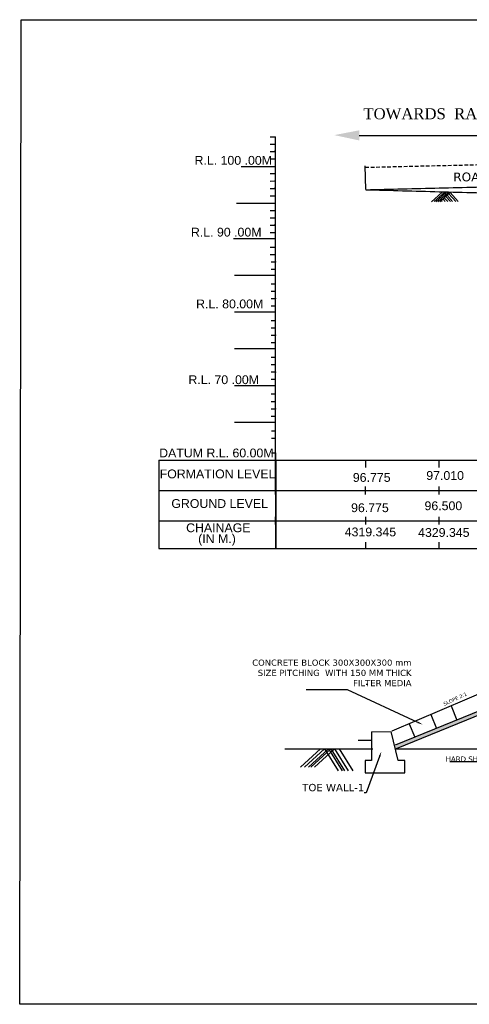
# Model space of a CAD drawing. Header units: metres. Extents: x 3614 to 3948, y -3193 to -2975.
# Tile 1 of 4: x 3614 to 3675, y -3193 to -3059. Entities that reach past the tile are written whole.
import ezdxf
from ezdxf import colors
from ezdxf.entities.mleader import LeaderData, LeaderLine
from ezdxf.math import Vec2, Vec3

# ---------------------------------------------------------------- set-up
doc = ezdxf.new("R2010")
doc.units = ezdxf.units.M
doc.header["$MEASUREMENT"] = 0
doc.linetypes.add('ACAD_ISO02W100', pattern=[15, 12, -3])
doc.linetypes.add('DASHED', pattern=[0.75, 0.5, -0.25])
doc.styles.get("Standard").update_dxf_attribs({"font": 'verdana.ttf'})
doc.styles.add('WMF-Arial0', font='arial.ttf')
doc.dimstyles.new('SMALL Standard', dxfattribs={"dimtxt": 0.075, "dimasz": 0.05, "dimexe": 0.18, "dimexo": 0.0625, "dimgap": 0.09, "dimtad": 0, "dimtih": 1, "dimtoh": 1, "dimdec": 3, "dimzin": 0, "dimdsep": 46, "dimtxsty": 'WMF-Arial0', "dimblk": 'ARCHTICK', "dimcen": 0.09, "dimclrt": 256, "dimadec": 0, "dimazin": 0, "dimtfac": 1, "dimtdec": 3, "dimtofl": 0, "dimtmove": 0, "dimatfit": 3, "dimfxl": 0, "dimtolj": 1, "dimtzin": 0, "dimarcsym": 0})

# ---------------------------------------------------------------- blocks, each defined once
blk = doc.blocks.new('_ArchTick')
at = {"color": 0, "linetype": 'ByBlock', "const_width": 0.15}
blk.add_lwpolyline([(-0.5, -0.5), (0.5, 0.5)], dxfattribs=at)
blk = doc.blocks.new('*D18')
at = {"color": 0, "linetype": 'DASHED', "lineweight": -2, "transparency": 16777216}
for p, q in [((3660.83, -3079.33), (3683.15, -3078.81)), ((3711.5, -3078.16), (3689.19, -3078.67))]:
    blk.add_line(p, q, dxfattribs=at)
at = {"color": 0, "lineweight": -2, "transparency": 16777216}
for p, q in [((3711.57, -3081.19), (3711.49, -3077.98)), ((3660.91, -3082.36), (3660.83, -3079.15))]:
    blk.add_line(p, q, dxfattribs=at)
at = {"layer": 'Defpoints', "color": 0, "lineweight": 30, "transparency": 16777216}
for p in [(3660.83, -3079.33), (3711.57, -3081.25), (3660.91, -3082.43)]:
    blk.add_point(p, dxfattribs=at)
at = {"color": 0, "lineweight": -2, "transparency": 16777216, "xscale": 0.05, "yscale": 0.05, "zscale": 0.05}
for p, rotation in [((3711.5, -3078.16), 1.328644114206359), ((3660.83, -3079.33), 181.3286441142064)]:
    blk.add_blockref('_ArchTick', p, dxfattribs=dict(at, rotation=rotation))
at = {"lineweight": 25, "transparency": 16777216, "insert": (3686.17, -3078.74), "char_height": 0.075, "attachment_point": 5, "style": 'WMF-Arial0'}
blk.add_mtext('\\A1;{\\H16x;50.00 M}', dxfattribs=at)

msp = doc.modelspace()

# ---------------------------------------------------------------- hatches: boundary and pattern name
at = {"lineweight": 0}
msp.add_hatch(color=256, dxfattribs=at).paths.add_polyline_path([(3656.6239, -3074.949), (3660.0255, -3075.6798), (3660.0255, -3074.2948)])
h = msp.add_hatch()
h.set_pattern_fill('HONEY', color=256, scale=1.115008, style=0)
h.set_pattern_definition([(0, (3685.58596, -3150.12127), (0.209064, 0.12070314), [0.139376, -0.278752]), (120, (3685.58596, -3150.12127), (-0.209064, 0.12070314), [0.139376, -0.278752]), (60, (3685.58596, -3150.12127), (5e-10, 0.2414063), [-0.278752, 0.139376])])
h.paths.add_polyline_path([(3685.586, -3150.1213), (3684.241, -3150.1213), (3664.9137, -3158.0226), (3665.0322, -3158.5241)])

# ---------------------------------------------------------------- linework, layer by layer
at = {"lineweight": 30}
for p, q in [((3660.0255, -3074.9873), (3690.3268, -3074.9873)), ((3632.7523, -3119.2005), (3632.7523, -3131.2329)), ((3648.6861, -3119.2008), (3648.6861, -3131.2329))]:
    msp.add_line(p, q, dxfattribs=at)
for p, q in [((3647.9242, -3075.1986), (3648.6199, -3075.1984)), ((3647.9242, -3076.1986), (3648.4966, -3076.1984)), ((3647.9242, -3077.1986), (3648.4968, -3077.1984)), ((3647.9242, -3078.1986), (3648.497, -3078.1984)), ((3643.9761, -3079.238), (3648.621, -3079.237)), ((3647.9252, -3080.1986), (3648.4975, -3080.1984)), ((3647.9252, -3081.1986), (3648.4977, -3081.1984)), ((3647.9252, -3082.1986), (3648.4979, -3082.1984)), ((3643.3521, -3084.2), (3648.5, -3084.1994)), ((3647.9252, -3083.1986), (3648.4981, -3083.1984)), ((3647.9263, -3085.1986), (3648.4985, -3085.1984)), ((3647.9263, -3086.1986), (3648.4987, -3086.1984)), ((3647.9263, -3087.1986), (3648.4989, -3087.1984)), ((3647.9263, -3088.1986), (3648.4991, -3088.1984)), ((3642.9382, -3089.0182), (3648.4948, -3089.0171)), ((3647.9273, -3090.1986), (3648.4995, -3090.1984)), ((3647.9273, -3091.1986), (3648.4998, -3091.1984)), ((3648.0562, -3092.1985), (3648.6288, -3092.1984)), ((3648.0562, -3093.1985), (3648.629, -3093.1984)), ((3643.0681, -3094.0182), (3648.6249, -3094.0171)), ((3648.059, -3095.1994), (3648.6312, -3095.1993)), ((3648.059, -3096.1994), (3648.6314, -3096.1993)), ((3648.059, -3097.1994), (3648.6316, -3097.1993)), ((3643.0761, -3099.0191), (3648.6263, -3099.018)), ((3648.059, -3098.1994), (3648.6318, -3098.1993)), ((3648.0642, -3098.1994), (3648.637, -3098.1993)), ((3648.0652, -3100.1994), (3648.6374, -3100.1993)), ((3648.0652, -3101.1994), (3648.6377, -3101.1993)), ((3648.0652, -3102.1994), (3648.6379, -3102.1993)), ((3648.0652, -3103.1994), (3648.6381, -3103.1993)), ((3643.0772, -3104.0191), (3648.6276, -3104.018)), ((3648.0663, -3105.1994), (3648.6385, -3105.1993)), ((3648.0663, -3106.1994), (3648.6387, -3106.1993)), ((3648.0663, -3107.1994), (3648.6389, -3107.1993)), ((3648.0663, -3108.1994), (3648.6391, -3108.1993)), ((3643.0782, -3109.0191), (3648.6289, -3109.018)), ((3648.065, -3110.194), (3648.6374, -3110.1939)), ((3648.0673, -3111.1994), (3648.6397, -3111.1993)), ((3648.0673, -3112.1994), (3648.64, -3112.1993)), ((3648.0673, -3113.1994), (3648.6402, -3113.1993)), ((3643.0793, -3114.0191), (3648.6303, -3114.018)), ((3648.0701, -3115.2004), (3648.6423, -3115.2002)), ((3648.0701, -3116.2004), (3648.6425, -3116.2002)), ((3632.7523, -3119.2008), (3931.0487, -3119.2008)), ((3648.0701, -3118.2004), (3648.6429, -3118.2002)), ((3648.6317, -3123.3247), (3648.6317, -3119.2002)), ((3648.6429, -3118.2002), (3648.6429, -3131.2328)), ((3632.7523, -3123.325), (3636.5421, -3123.325)), ((3636.5852, -3123.3253), (3931.0487, -3123.3253)), ((3648.6317, -3123.3247), (3648.6429, -3131.2328)), ((3632.7523, -3127.4494), (3636.5421, -3127.4494)), ((3636.5852, -3127.4497), (3931.0487, -3127.4497)), ((3632.7523, -3131.2329), (3931.0487, -3131.2321)), ((3684.241, -3147.6125), (3664.4644, -3156.1214)), ((3684.241, -3150.1213), (3664.9137, -3158.0226)), ((3685.586, -3150.1213), (3665.0322, -3158.5241)), ((3672.5173, -3152.6566), (3673.3081, -3154.5909)), ((3669.7551, -3153.8451), (3670.5251, -3155.7286)), ((3666.8208, -3155.1076), (3667.5688, -3156.9372))]:
    msp.add_line(p, q)
at = {"lineweight": 0}
for p, q in [((3671.2436, -3082.7418), (3669.8341, -3084.0225)), ((3671.6366, -3082.7174), (3670.227, -3083.9981)), ((3671.8501, -3082.7418), (3670.4406, -3084.0225)), ((3672.1149, -3082.7418), (3670.7054, -3084.0225)), ((3672.3707, -3082.7393), (3670.9611, -3084.02)), ((3672.3707, -3082.7515), (3670.9611, -3084.0322)), ((3671.9773, -3083.143), (3672.7216, -3084.0054)), ((3672.2181, -3082.9352), (3673.1416, -3084.0054)), ((3672.3984, -3082.7797), (3673.4562, -3084.0054)), ((3671.1955, -3083.908), (3671.2795, -3084.0054)), ((3671.4438, -3083.6937), (3671.7127, -3084.0054)), ((3671.589, -3083.4697), (3672.0513, -3084.0054)), ((3671.8026, -3083.3042), (3672.4077, -3084.0054))]:
    msp.add_line(p, q, dxfattribs=at)
at = {"linetype": 'ByBlock', "lineweight": -2}
msp.add_line((3661.1493, -3149.7534), (3660.9486, -3149.7534), dxfattribs=at)
at = {"linetype": 'ACAD_ISO02W100'}
for p, q in [((3661.6932, -3156.2139), (3661.6932, -3160.0924)), ((3661.6994, -3156.2137), (3664.3678, -3156.163)), ((3665.2963, -3160.0924), (3664.3678, -3156.163)), ((3659.8687, -3157.3103), (3661.6932, -3157.3094)), ((3664.5325, -3157.3103), (3664.5325, -3157.3103)), ((3649.8885, -3158.5136), (3731.4626, -3158.4744)), ((3654.7507, -3158.5253), (3652.0489, -3161.0017)), ((3655.2982, -3158.525), (3652.5963, -3161.0014)), ((3655.8338, -3158.525), (3653.132, -3161.0014)), ((3656.1597, -3158.5245), (3653.4578, -3161.0009)), ((3656.6553, -3158.5245), (3653.9534, -3161.0009)), ((3655.2982, -3158.525), (3657.1606, -3161.4914)), ((3655.8336, -3158.5247), (3657.6961, -3161.4911)), ((3656.1597, -3158.5245), (3658.0221, -3161.491)), ((3656.6551, -3158.5242), (3658.5176, -3161.4907)), ((3657.2704, -3158.5239), (3659.1329, -3161.4904)), ((3661.6932, -3160.0924), (3660.8073, -3160.109)), ((3660.8073, -3160.109), (3660.8215, -3161.7922)), ((3666.231, -3160.0924), (3665.2963, -3160.0924)), ((3666.231, -3161.7922), (3666.231, -3160.0924)), ((3660.8215, -3161.7922), (3666.231, -3161.7922))]:
    msp.add_line(p, q, dxfattribs=at)
at = {"lineweight": 30}
msp.add_lwpolyline([(3614.0399, -3059.2372), (3948.2438, -3059.2372), (3948.0594, -3193.2875), (3613.8554, -3193.2875)], close=True, dxfattribs=at)
for points in [[(3648.6317, -3119.2002), (3648.6199, -3075.1984)], [(3648.6429, -3119.5724), (3648.6429, -3119.1996)], [(3648.6652, -3120.2504), (3648.6652, -3119.8766)], [(3648.6156, -3122.9851), (3648.6156, -3122.5552)], [(3648.6156, -3122.9851), (3648.6156, -3122.5552)], [(3648.6156, -3123.8625), (3648.6156, -3122.7933)], [(3648.6156, -3123.8625), (3648.6156, -3122.7933)], [(3648.6429, -3127.9858), (3648.6429, -3126.9165)]]:
    msp.add_lwpolyline(points)
for points in [[(3660.9067, -3120.2025), (3660.9067, -3119.2008)], [(3670.9067, -3120.2025), (3670.9067, -3119.2008)], [(3660.8785, -3123.8624), (3660.8785, -3122.7931)], [(3670.8785, -3123.8624), (3670.8785, -3122.7931)], [(3660.9058, -3127.9857), (3660.9058, -3126.9164)], [(3670.9058, -3127.9857), (3670.9058, -3126.9164)], [(3660.9058, -3131.2326), (3660.9058, -3130.3489)], [(3670.9058, -3131.2326), (3670.9058, -3130.3489)]]:
    msp.add_lwpolyline(points, dxfattribs=at)
at = {"color": 1}
msp.add_lwpolyline([(3648.643, -3123.8953), (3648.6429, -3122.8261)], dxfattribs=at)
at = {"color": 4, "lineweight": 30}
msp.add_spline([(3730.9067, -3081.2508), (3720.9067, -3081.2508), (3711.5678, -3081.2495), (3700.9067, -3081.4858), (3690.9067, -3081.7208), (3680.9067, -3081.9558), (3670.9067, -3082.1908), (3660.9067, -3082.4258)], degree=3, dxfattribs=at)
at = {"color": 1, "lineweight": 30}
for points in [[(3670.9067, -3082.7008), (3660.9067, -3082.4258)], [(3730.9067, -3083.4883), (3720.9067, -3083.4708), (3711.5678, -3083.2495), (3700.9067, -3082.9858), (3690.9067, -3082.9208), (3680.9067, -3082.9108), (3670.9067, -3082.7008)]]:
    msp.add_spline(points, degree=3, dxfattribs=at)
for p in [(3648.4989, -3077.2039), (3648.5, -3082.2039), (3648.501, -3087.2039), (3648.6309, -3092.2039), (3648.6337, -3097.2048), (3648.64, -3102.2048), (3648.641, -3107.2048), (3648.6421, -3112.2048)]:
    msp.add_point(p)

# ---------------------------------------------------------------- texts
at = {"style": 'WMF-Arial0'}
for s, p in [(' R.L. 100 .00M', (3637.1623, -3078.9878)), (' R.L. 90 .00M', (3636.6709, -3088.7621)), ('  R.L. 80.00M', (3636.9105, -3098.5323)), (' R.L. 70 .00M', (3636.3288, -3108.8497)), ('DATUM R.L. 60.00M', (3632.8177, -3118.8261)), ('FORMATION LEVEL', (3632.8878, -3121.6771)), ('97.010', (3669.1343, -3121.8909)), ('96.775', (3659.152, -3122.1574)), ('GROUND LEVEL', (3634.4725, -3125.7093)), ('96.775', (3658.9122, -3126.2803)), ('96.500', (3668.8945, -3126.0138)), ('CHAINAGE', (3636.4821, -3129.0112)), ('4319.345', (3658.0464, -3129.5794)), ('4329.345', (3668.0263, -3129.651)), ('(IN M.)', (3638.12, -3130.4877))]:
    msp.add_text(s, height=1.2, dxfattribs=at).set_placement(p)
msp.add_text('SLOPE 2:1', height=0.48913, rotation=25).set_placement((3671.6009, -3152.6602))
for s, insert, char_height, width, attachment_point in [('{\\fTimes New Roman|b0|i0|c0|p18; \\H0.81081x;TOWARDS  RAJNANDGAON}', (3674.9645, -3071.2908), 1.85, 47.099767, 2), ('CONCRETE BLOCK 300X300X300 mm SIZE PITCHING  WITH 150 MM THICK FILTER MEDIA', (3667.1274, -3146.3527), 0.836256, 23.210015, 3)]:
    msp.add_mtext(s, dxfattribs=dict(insert=insert, char_height=char_height, width=width, attachment_point=attachment_point))
at = {"lineweight": 5, "insert": (3672.8013, -3080.0451), "char_height": 1.2, "width": 22.235193, "attachment_point": 1}
msp.add_mtext('ROAD GRADIENT 1:43', dxfattribs=at)

# ---------------------------------------------------------------- dimensions: what is measured, and where the dimension line sits
at = {"lineweight": 25}
dim = msp.add_aligned_dim(p1=(3711.5677, -3081.2508), p2=(3660.9067, -3082.4258), distance=-3.0957, text='{\\H16x;50.00 M}', dimstyle='SMALL Standard', dxfattribs=at)
dim.commit()
dim.dimension.update_dxf_attribs({"geometry": '*D18', "text_midpoint": (3686.1654, -3078.7434)})

# ---------------------------------------------------------------- leaders
ml = msp.add_multileader_mtext('Standard')
ml.set_content('HARD SHOULDER', color=256)
ml.set_leader_properties()
ml.build(insert=Vec2(0, 0))
ml.multileader.update_dxf_attribs({"text_right_attachment_type": 6, "dogleg_length": 0.36, "arrow_head_size": 0.8363})
ctx = ml.context
ctx.base_point, ctx.char_height, ctx.arrow_head_size, ctx.landing_gap_size, ctx.plane_origin = Vec3(3671.7078, -3159.7774), 0.69688, 0.8363, 0.0502, Vec3(3688.61, -3148.2672)
ctx.right_attachment, ctx.text_align_type = 6, 2
notes = []
notes.append((ctx, [(0, (1, 1, 0), (3680.4126, -3160.2579), (-1, 0), 0.2007, [(0, [(3691.4675, -3148.2672)], 0, [])])]))
ctx.mtext.insert, ctx.mtext.alignment, ctx.mtext.flow_direction = Vec3(3680.1618, -3159.5465), 3, 5
ml = msp.add_multileader_mtext('Standard')
ml.set_content('', color=256)
ml.set_leader_properties()
ml.build(insert=Vec2(0, 0))
ml.multileader.update_dxf_attribs({"text_right_attachment_type": 6, "dogleg_length": 0.36, "arrow_head_size": 0.6969})
ctx = ml.context
ctx.base_point, ctx.char_height, ctx.arrow_head_size, ctx.landing_gap_size, ctx.plane_origin = Vec3(3652.7449, -3150.4192), 0.1004, 0.6969, 0.0502, Vec3(3668.6402, -3155.1985)
ctx.right_attachment, ctx.text_align_type = 6, 2
notes.append((ctx, [(0, (1, 1, 0), (3658.4461, -3150.4694), (-1, 0), 5.6008, [(0, [(3668.6402, -3155.1985)], 0, [])])]))
ctx.mtext.insert, ctx.mtext.alignment, ctx.mtext.flow_direction = Vec3(3652.7951, -3150.369), 3, 5
ml = msp.add_multileader_mtext('Standard')
ml.set_content(' TOE WALL-1', color=256)
ml.set_leader_properties()
ml.build(insert=Vec2(0, 0))
ml.multileader.update_dxf_attribs({"text_right_attachment_type": 6, "dogleg_length": 0.36, "arrow_head_size": 0.6969})
ctx = ml.context
ctx.base_point, ctx.char_height, ctx.arrow_head_size, ctx.landing_gap_size, ctx.plane_origin = Vec3(3651.6771, -3163.7878), 1.003507, 0.6969, 0.0502, Vec3(3663.0334, -3158.8743)
ctx.right_attachment, ctx.text_align_type = 6, 2
notes.append((ctx, [(0, (1, 1, 0), (3660.9605, -3164.4798), (-1, 0), 0.2007, [(0, [(3663.0334, -3158.8743)], 0, [])])]))
ctx.mtext.insert, ctx.mtext.width, ctx.mtext.alignment, ctx.mtext.flow_direction = Vec3(3660.7096, -3163.2756), 4.263256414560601e-15, 3, 5
for ctx, leaders in notes:
    for number, flags, end, landing, length, lines in leaders:
        leader = LeaderData()
        leader.index, (leader.has_last_leader_line, leader.has_dogleg_vector, leader.attachment_direction) = number, flags
        leader.last_leader_point, leader.dogleg_vector, leader.dogleg_length = Vec3(end), Vec3(landing), length
        for number, points, colour, breaks in lines:
            line = LeaderLine()
            line.index, line.vertices, line.color, line.breaks = number, Vec3.list(points), colors.encode_raw_color(colour), breaks
            leader.lines.append(line)
        ctx.leaders.append(leader)

doc.saveas('drawing.dxf')
